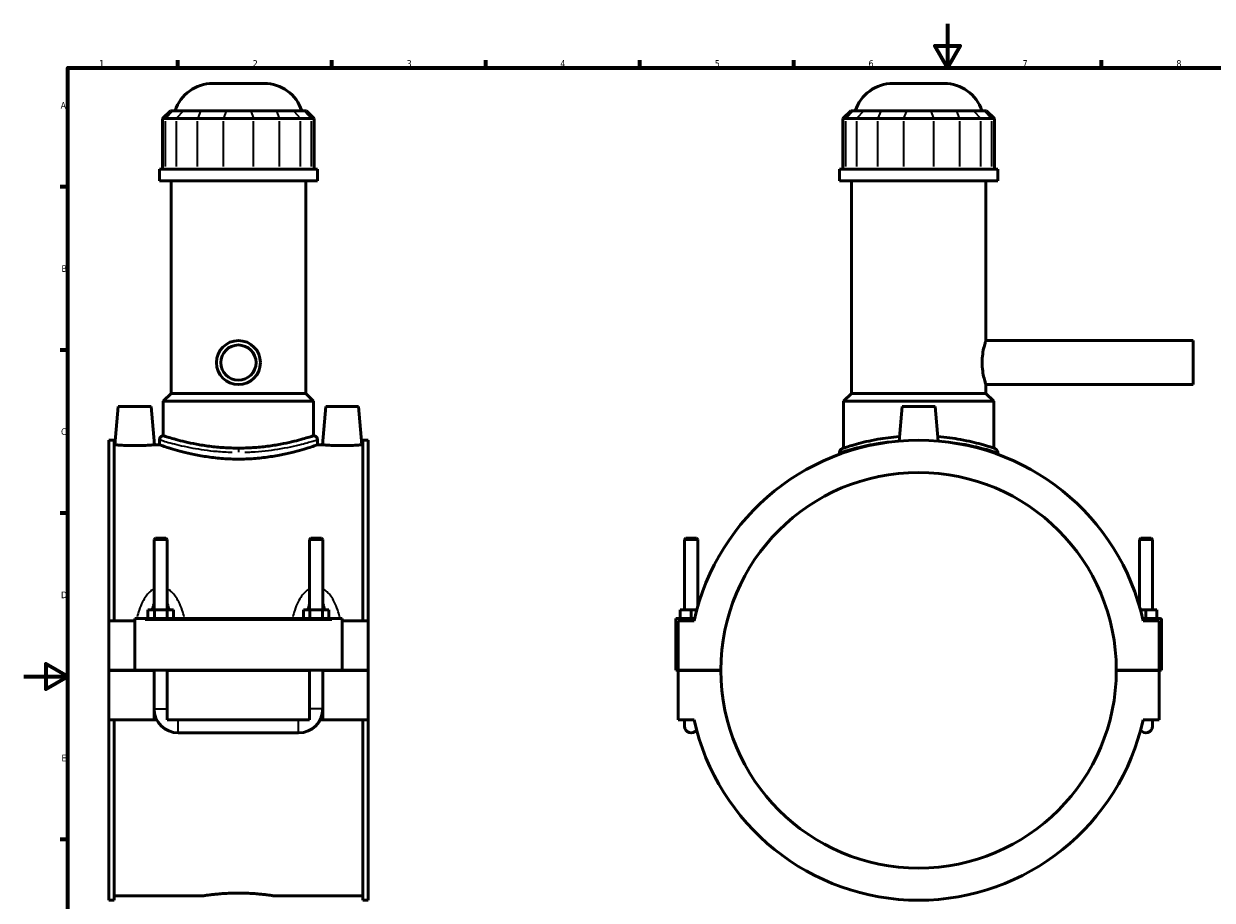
# Model space of a CAD drawing. Header units: millimetres. Extents: x 0 to 898, y -421 to 1009.
# Tile 4 of 7: x 0 to 541, y 195 to 594. Entities that reach past the tile are written whole.
import ezdxf

# ---------------------------------------------------------------- set-up
doc = ezdxf.new("R2010")
doc.units = ezdxf.units.MM
for name, color, linetype, lineweight in [('Border (ANSI)', 7, 'Continuous', 70), ('Visible (ANSI)', 7, 'Continuous', 50), ('Visible Narrow (ANSI)', 7, 'Continuous', 35)]:
    doc.layers.add(name, color=color, linetype=linetype, lineweight=lineweight)
doc.styles.add('Note Text (ANSI)', font='tahoma.ttf')

# ---------------------------------------------------------------- blocks, each defined once
blk = doc.blocks.new('Borders Default Border')
at = {"layer": 'Border (ANSI)'}
for p, q in [((70.08, 574), (70.08, 577.45)), ((140.17, 574), (140.17, 577.45)), ((210.25, 574), (210.25, 577.45)), ((280.33, 574), (280.33, 577.45)), ((350.42, 574), (350.42, 577.45)), ((490.58, 574), (490.58, 577.45)), ((20, 519.75), (16.55, 519.75)), ((20, 445.5), (16.55, 445.5)), ((20, 371.25), (16.55, 371.25)), ((20, 222.75), (16.55, 222.75))]:
    blk.add_line(p, q, dxfattribs=at)
at = {"layer": 'Border (ANSI)', "flags": 128}
for points in [[(420.5, 594), (420.5, 574), (414.73, 584), (426.27, 584), (420.5, 574)], [(20, 20), (20, 574), (821, 574), (821, 20), (20, 20)], [(0, 297), (20, 297), (10, 302.77), (10, 291.23), (20, 297)]]:
    blk.add_lwpolyline(points, dxfattribs=at)
at = {"layer": 'Border (ANSI)', "color": 230, "true_color": 0xff0080, "char_height": 3.05, "attachment_point": 7, "style": 'Note Text (ANSI)'}
for s, insert in [('1', (34.35, 574.4)), ('2', (104.2, 574.4)), ('3', (174.26, 574.34)), ('4', (244.23, 574.4)), ('5', (314.48, 574.34)), ('6', (384.49, 574.34)), ('7', (454.6, 574.4)), ('8', (524.63, 574.33)), ('A', (16.78, 555.35)), ('B', (17.15, 481.1)), ('C', (16.95, 406.8)), ('D', (16.96, 332.6)), ('E', (17.21, 258.35))]:
    blk.add_mtext(s, dxfattribs=dict(at, insert=insert))

msp = doc.modelspace()

# ---------------------------------------------------------------- linework, layer by layer
at = {"layer": 'Visible (ANSI)'}
for p, q in [((86.019, 566.833), (109.412, 566.833)), ((395.585, 566.833), (418.978, 566.833)), ((66.798, 554.443), (63.198, 550.843)), ((66.798, 554.443), (67.894, 554.443)), ((72.732, 554.443), (67.894, 554.443)), ((72.732, 554.443), (80.525, 554.443)), ((92.205, 554.443), (80.525, 554.443)), ((92.205, 554.443), (103.226, 554.443)), ((114.905, 554.443), (103.226, 554.443)), ((114.905, 554.443), (122.698, 554.443)), ((127.536, 554.443), (122.698, 554.443)), ((127.536, 554.443), (128.632, 554.443)), ((128.632, 554.443), (132.232, 550.843)), ((376.364, 554.443), (372.764, 550.843)), ((376.364, 554.443), (377.46, 554.443)), ((382.298, 554.443), (377.46, 554.443)), ((382.298, 554.443), (390.091, 554.443)), ((401.771, 554.443), (390.091, 554.443)), ((401.771, 554.443), (412.792, 554.443)), ((424.471, 554.443), (412.792, 554.443)), ((424.471, 554.443), (432.264, 554.443)), ((437.102, 554.443), (432.264, 554.443)), ((437.102, 554.443), (438.198, 554.443)), ((438.198, 554.443), (441.798, 550.843)), ((64.569, 550.843), (63.198, 550.843)), ((63.198, 550.843), (63.198, 527.893)), ((64.569, 550.843), (69.406, 550.843)), ((79.148, 550.843), (69.406, 550.843)), ((79.148, 550.843), (90.827, 550.843)), ((104.604, 550.843), (90.827, 550.843)), ((104.604, 550.843), (116.283, 550.843)), ((126.024, 550.843), (116.283, 550.843)), ((126.024, 550.843), (130.862, 550.843)), ((132.232, 550.843), (130.862, 550.843)), ((132.232, 550.843), (132.232, 527.893)), ((374.134, 550.843), (372.764, 550.843)), ((372.764, 550.843), (372.764, 527.893)), ((374.134, 550.843), (378.972, 550.843)), ((388.714, 550.843), (378.972, 550.843)), ((388.714, 550.843), (400.393, 550.843)), ((414.17, 550.843), (400.393, 550.843)), ((414.17, 550.843), (425.849, 550.843)), ((435.59, 550.843), (425.849, 550.843)), ((435.59, 550.843), (440.428, 550.843)), ((441.798, 550.843), (440.428, 550.843)), ((441.798, 550.843), (441.798, 527.893)), ((133.715, 527.893), (61.715, 527.893)), ((61.715, 522.583), (61.715, 527.893)), ((133.715, 522.583), (133.715, 527.893)), ((443.281, 527.893), (371.281, 527.893)), ((371.281, 522.583), (371.281, 527.893)), ((443.281, 522.583), (443.281, 527.893)), ((133.715, 522.583), (61.715, 522.583)), ((67.115, 425.833), (67.115, 522.583)), ((128.315, 425.833), (128.315, 522.583)), ((443.281, 522.583), (371.281, 522.583)), ((376.681, 425.833), (376.681, 522.583)), ((437.881, 449.833), (437.881, 522.583)), ((437.881, 449.833), (532.281, 449.833)), ((532.281, 429.833), (532.281, 449.833)), ((437.881, 429.833), (532.281, 429.833)), ((437.881, 425.833), (437.881, 429.833)), ((67.115, 425.833), (63.515, 422.233)), ((131.915, 422.233), (63.515, 422.233)), ((63.515, 406.537), (63.515, 422.233)), ((128.315, 425.833), (67.115, 425.833)), ((128.315, 425.833), (131.915, 422.233)), ((131.915, 406.537), (131.915, 422.233)), ((376.681, 425.833), (373.081, 422.233)), ((441.481, 422.233), (373.081, 422.233)), ((373.081, 400.908), (373.081, 422.233)), ((437.881, 425.833), (376.681, 425.833)), ((437.881, 425.833), (441.481, 422.233)), ((441.481, 400.908), (441.481, 422.233)), ((43.015, 419.833), (41.493, 402.433)), ((58.015, 419.833), (43.015, 419.833)), ((58.015, 419.833), (59.538, 402.433)), ((137.415, 419.833), (135.893, 402.433)), ((137.415, 419.833), (152.415, 419.833)), ((152.415, 419.833), (153.938, 402.433)), ((399.781, 419.833), (398.405, 404.108)), ((414.781, 419.833), (399.781, 419.833)), ((414.781, 419.833), (416.157, 404.108)), ((38.715, 404.485), (38.715, 322.333)), ((38.715, 404.485), (41.075, 404.485)), ((41.075, 322.333), (41.075, 404.485)), ((41.493, 402.433), (41.075, 402.433)), ((61.715, 402.433), (59.538, 402.433)), ((61.715, 404.737), (61.715, 402.433)), ((133.715, 404.737), (133.715, 402.433)), ((135.893, 402.433), (133.715, 402.433)), ((154.355, 402.433), (153.938, 402.433)), ((154.355, 322.333), (154.355, 404.485)), ((154.355, 404.485), (156.715, 404.485)), ((156.715, 404.485), (156.715, 322.333)), ((371.281, 399.006), (371.281, 398.099)), ((443.281, 399.006), (443.281, 398.099)), ((59.915, 359.883), (59.315, 359.283)), ((65.315, 359.283), (59.315, 359.283)), ((59.315, 359.283), (59.315, 327.333)), ((59.915, 359.883), (64.715, 359.883)), ((64.715, 359.883), (65.315, 359.283)), ((65.315, 359.283), (65.315, 327.333)), ((130.715, 359.883), (130.115, 359.283)), ((136.115, 359.283), (130.115, 359.283)), ((130.115, 327.333), (130.115, 359.283)), ((130.715, 359.883), (135.515, 359.883)), ((135.515, 359.883), (136.115, 359.283)), ((136.115, 327.333), (136.115, 359.283)), ((301.381, 359.883), (300.781, 359.283)), ((300.781, 359.283), (306.781, 359.283)), ((300.781, 327.333), (300.781, 359.283)), ((306.181, 359.883), (301.381, 359.883)), ((306.181, 359.883), (306.781, 359.283)), ((306.781, 329.019), (306.781, 359.283)), ((508.381, 359.883), (507.781, 359.283)), ((513.781, 359.283), (507.781, 359.283)), ((507.781, 359.283), (507.781, 329.019)), ((508.381, 359.883), (513.181, 359.883)), ((513.181, 359.883), (513.781, 359.283)), ((513.781, 359.283), (513.781, 327.333)), ((56.542, 323.333), (56.542, 327.333)), ((56.542, 327.333), (59.429, 327.333)), ((59.429, 323.333), (59.429, 327.333)), ((59.429, 327.333), (65.202, 327.333)), ((65.202, 323.333), (65.202, 327.333)), ((65.202, 327.333), (68.089, 327.333)), ((68.089, 323.333), (68.089, 327.333)), ((127.342, 327.333), (130.229, 327.333)), ((127.342, 323.333), (127.342, 327.333)), ((130.229, 323.333), (130.229, 327.333)), ((130.229, 327.333), (136.002, 327.333)), ((136.002, 323.333), (136.002, 327.333)), ((136.002, 327.333), (138.889, 327.333)), ((138.889, 323.333), (138.889, 327.333)), ((303.781, 327.333), (298.781, 327.333)), ((298.781, 323.333), (298.781, 327.333)), ((306.307, 327.333), (303.781, 327.333)), ((303.781, 323.333), (303.781, 327.333)), ((508.255, 327.333), (510.781, 327.333)), ((510.781, 323.333), (510.781, 327.333)), ((510.781, 327.333), (515.781, 327.333)), ((515.781, 323.333), (515.781, 327.333)), ((50.515, 322.333), (38.715, 322.333)), ((38.715, 299.883), (38.715, 322.333)), ((50.515, 322.833), (50.515, 323.333)), ((144.915, 323.333), (50.515, 323.333)), ((50.515, 299.883), (50.515, 322.833)), ((144.915, 323.333), (144.915, 322.833)), ((144.915, 322.833), (144.915, 299.883)), ((156.715, 322.333), (144.915, 322.333)), ((156.715, 322.333), (156.715, 299.883)), ((296.781, 323.333), (305.302, 323.333)), ((296.781, 299.883), (296.781, 323.333)), ((305.077, 322.333), (297.781, 322.333)), ((297.781, 322.333), (297.781, 299.883)), ((517.281, 323.333), (509.261, 323.333)), ((516.781, 322.333), (509.486, 322.333)), ((516.781, 299.883), (516.781, 322.333)), ((517.781, 299.883), (517.781, 322.833)), ((38.715, 299.883), (50.515, 299.883)), ((38.715, 277.333), (38.715, 299.783)), ((59.315, 299.783), (38.715, 299.783)), ((144.915, 299.883), (50.515, 299.883)), ((59.315, 299.883), (59.315, 299.783)), ((59.315, 277.333), (59.315, 299.783)), ((65.315, 299.883), (65.315, 299.783)), ((65.315, 299.783), (65.315, 277.333)), ((130.115, 299.783), (65.315, 299.783)), ((130.115, 299.783), (130.115, 299.883)), ((130.115, 277.333), (130.115, 299.783)), ((136.115, 299.783), (136.115, 299.883)), ((136.115, 299.783), (136.115, 277.333)), ((156.715, 299.783), (136.115, 299.783)), ((144.915, 299.883), (156.715, 299.883)), ((156.715, 299.783), (156.715, 277.333)), ((297.781, 299.883), (296.781, 299.883)), ((297.781, 299.883), (317.281, 299.883)), ((297.781, 299.783), (297.781, 277.333)), ((317.281, 299.783), (297.781, 299.783)), ((300.781, 299.783), (300.781, 299.883)), ((306.781, 299.783), (306.781, 299.883)), ((497.281, 299.883), (516.781, 299.883)), ((516.781, 299.783), (497.281, 299.783)), ((507.781, 299.883), (507.781, 299.783)), ((513.781, 299.883), (513.781, 299.783)), ((516.781, 299.883), (517.781, 299.883)), ((516.781, 277.333), (516.781, 299.783)), ((59.315, 277.333), (38.715, 277.333)), ((38.715, 277.333), (38.715, 195.181)), ((41.075, 195.181), (41.075, 277.333)), ((60.517, 277.333), (59.315, 277.333)), ((130.115, 277.333), (65.315, 277.333)), ((136.115, 277.333), (134.913, 277.333)), ((156.715, 277.333), (136.115, 277.333)), ((154.355, 195.181), (154.355, 277.333)), ((156.715, 277.333), (156.715, 195.181)), ((297.781, 277.333), (305.077, 277.333)), ((300.781, 277.333), (300.781, 274.333)), ((509.486, 277.333), (516.781, 277.333)), ((513.781, 274.333), (513.781, 277.333)), ((70.315, 271.333), (125.115, 271.333)), ((38.715, 195.181), (41.075, 195.181)), ((82.035, 197.233), (41.075, 197.233)), ((154.355, 197.233), (113.395, 197.233)), ((154.355, 195.181), (156.715, 195.181))]:
    msp.add_line(p, q, dxfattribs=at)
for radius in [10, 8]:
    msp.add_circle((97.715, 439.833), radius, dxfattribs=at)
for centre, radius, start, end in [((86.019, 548.833), 18, 90, 161.8403), ((109.412, 548.833), 18, 18.1597, 90), ((395.585, 548.833), 18, 90, 161.8403), ((418.978, 548.833), 18, 18.1597, 90), ((63.515, 404.737), 1.8, 90, 180), ((131.915, 404.737), 1.8, 0, 90), ((407.281, 299.833), 104.652, 12.41543, 167.58457), ((373.081, 399.006), 1.8, 109.02692, 180), ((441.481, 399.006), 1.8, 0, 70.97308), ((407.281, 299.833), 90, 0.03183, 179.96817), ((517.281, 322.833), 0.5, 0, 90), ((407.281, 299.833), 90, 180.03183, 359.96817), ((70.315, 282.333), 11, 180, 270), ((125.115, 282.333), 11, 270, 0), ((407.281, 299.833), 104.652, 192.41543, 347.58457), ((303.781, 274.333), 3, 180, 324.82445), ((510.781, 274.333), 3, 215.17555, 0)]:
    msp.add_arc(centre, radius, start, end, dxfattribs=at)
for points, knots in [([(437.881, 429.833), (437.881, 429.833), (437.795, 430.088), (437.484, 431.112), (437.263, 431.88), (436.843, 433.645), (436.617, 434.763), (436.293, 437.224), (436.201, 438.567), (436.201, 441.099), (436.293, 442.443), (436.617, 444.903), (436.843, 446.022), (437.263, 447.787), (437.484, 448.555), (437.795, 449.579), (437.881, 449.833), (437.881, 449.833)], [1.5188812, 1.5188812, 1.5188812, 1.5188812, 1.8985205, 1.8985205, 2.2781597, 2.2781597, 2.657961, 2.657961, 3.0377624, 3.0377624, 3.4175637, 3.4175637, 3.797365, 3.797365, 4.1770042, 4.1770042, 4.5566435, 4.5566435, 4.5566435, 4.5566435]), ([(131.915, 406.537), (131.915, 406.537), (131.707, 406.47), (130.834, 406.195), (130.169, 405.987), (128.419, 405.466), (127.332, 405.151), (124.827, 404.474), (123.408, 404.112), (120.388, 403.41), (118.682, 403.044), (114.963, 402.353), (112.949, 402.028), (108.741, 401.486), (106.543, 401.269), (102.112, 400.98), (99.879, 400.908), (97.715, 400.908), (95.551, 400.908), (93.318, 400.98), (88.887, 401.269), (86.689, 401.486), (82.481, 402.028), (80.468, 402.353), (76.748, 403.044), (75.042, 403.41), (72.023, 404.112), (70.604, 404.474), (68.098, 405.151), (67.011, 405.466), (65.261, 405.987), (64.597, 406.195), (63.724, 406.47), (63.515, 406.537), (63.515, 406.537)], [15.5787217, 15.5787217, 15.5787217, 15.5787217, 16.2277075, 16.2277075, 16.8766933, 16.8766933, 17.5256791, 17.5256791, 18.1746649, 18.1746649, 18.8239059, 18.8239059, 19.4731469, 19.4731469, 20.1223879, 20.1223879, 20.7716289, 20.7716289, 20.7716289, 21.42087, 21.42087, 22.070111, 22.070111, 22.719352, 22.719352, 23.368593, 23.368593, 24.0175788, 24.0175788, 24.6665646, 24.6665646, 25.3155504, 25.3155504, 25.9645362, 25.9645362, 25.9645362, 25.9645362]), ([(398.588, 406.182), (395.104, 405.896), (391.773, 405.449), (384.972, 404.25), (381.673, 403.454), (376.09, 401.923), (374.019, 401.225), (372.691, 400.776), (372.497, 400.711), (372.498, 400.711)], [17.2877422, 17.2877422, 17.2877422, 17.2877422, 18.3647061, 18.3647061, 19.7111366, 19.7111366, 21.2484903, 21.2484903, 21.8840769, 21.8840769, 21.8840769, 21.8840769]), ([(442.068, 400.708), (442.068, 400.708), (441.613, 400.868), (439.651, 401.515), (437.938, 402.065), (433.196, 403.375), (430.04, 404.147), (423.237, 405.387), (419.693, 405.876), (415.975, 406.182)], [10.9420434, 10.9420434, 10.9420434, 10.9420434, 11.9064623, 11.9064623, 13.0805085, 13.0805085, 14.3887902, 14.3887902, 15.5383895, 15.5383895, 15.5383895, 15.5383895]), ([(50.515, 402.033), (49.379, 402.033), (48.168, 402.054), (45.943, 402.13), (44.928, 402.183), (43.329, 402.284), (42.636, 402.337), (41.719, 402.413), (41.493, 402.433), (41.493, 402.433)], [2.7256731, 2.7256731, 2.7256731, 2.7256731, 3.0665339, 3.0665339, 3.4073947, 3.4073947, 3.7479522, 3.7479522, 4.0885096, 4.0885096, 4.0885096, 4.0885096]), ([(59.538, 402.433), (59.538, 402.433), (59.312, 402.413), (58.394, 402.337), (57.702, 402.284), (56.102, 402.183), (55.088, 402.13), (52.863, 402.054), (51.651, 402.033), (50.515, 402.033)], [6.8141826, 6.8141826, 6.8141826, 6.8141826, 7.1547401, 7.1547401, 7.4952975, 7.4952975, 7.8361583, 7.8361583, 8.1770192, 8.1770192, 8.1770192, 8.1770192]), ([(97.715, 395.91), (95.433, 395.91), (93.08, 395.994), (88.413, 396.331), (86.099, 396.585), (81.671, 397.216), (79.553, 397.593), (75.641, 398.395), (73.847, 398.819), (70.673, 399.632), (69.18, 400.05), (66.544, 400.833), (65.399, 401.196), (63.556, 401.798), (62.856, 402.038), (61.936, 402.355), (61.715, 402.433), (61.715, 402.433)], [0, 0, 0, 0, 0.6845832, 0.6845832, 1.3691663, 1.3691663, 2.0537495, 2.0537495, 2.7383326, 2.7383326, 3.4225212, 3.4225212, 4.1067097, 4.1067097, 4.7908982, 4.7908982, 5.4750868, 5.4750868, 5.4750868, 5.4750868]), ([(133.715, 402.433), (133.715, 402.433), (133.495, 402.355), (132.574, 402.038), (131.874, 401.798), (130.031, 401.196), (128.887, 400.833), (126.25, 400.05), (124.758, 399.632), (121.583, 398.819), (119.789, 398.395), (115.878, 397.593), (113.76, 397.216), (109.332, 396.585), (107.017, 396.331), (102.35, 395.994), (99.997, 395.91), (97.715, 395.91)], [16.4252604, 16.4252604, 16.4252604, 16.4252604, 17.1094489, 17.1094489, 17.7936374, 17.7936374, 18.477826, 18.477826, 19.1620145, 19.1620145, 19.8465977, 19.8465977, 20.5311808, 20.5311808, 21.215764, 21.215764, 21.9003471, 21.9003471, 21.9003471, 21.9003471]), ([(144.915, 402.033), (143.779, 402.033), (142.568, 402.054), (140.343, 402.13), (139.328, 402.183), (137.729, 402.284), (137.036, 402.337), (136.119, 402.413), (135.893, 402.433), (135.893, 402.433)], [0, 0, 0, 0, 0.3408608, 0.3408608, 0.6817217, 0.6817217, 1.0222791, 1.0222791, 1.3628365, 1.3628365, 1.3628365, 1.3628365]), ([(153.938, 402.433), (153.938, 402.433), (153.712, 402.413), (152.794, 402.337), (152.102, 402.284), (150.502, 402.183), (149.488, 402.13), (147.263, 402.054), (146.051, 402.033), (144.915, 402.033)], [4.0885096, 4.0885096, 4.0885096, 4.0885096, 4.429067, 4.429067, 4.7696244, 4.7696244, 5.1104853, 5.1104853, 5.4513461, 5.4513461, 5.4513461, 5.4513461]), ([(82.035, 197.233), (82.035, 197.233), (82.13, 197.248), (82.527, 197.308), (82.83, 197.353), (83.631, 197.466), (84.129, 197.534), (85.28, 197.681), (85.933, 197.759), (87.323, 197.91), (88.109, 197.988), (89.82, 198.135), (90.745, 198.204), (92.676, 198.318), (93.683, 198.364), (95.71, 198.424), (96.729, 198.439), (97.715, 198.439)], [7.0997013, 7.0997013, 7.0997013, 7.0997013, 7.3955194, 7.3955194, 7.6913375, 7.6913375, 7.9871556, 7.9871556, 8.2829737, 8.2829737, 8.5787973, 8.5787973, 8.874621, 8.874621, 9.1704447, 9.1704447, 9.4662684, 9.4662684, 9.4662684, 9.4662684]), ([(97.715, 198.439), (98.701, 198.439), (99.721, 198.424), (101.747, 198.364), (102.754, 198.318), (104.686, 198.204), (105.611, 198.135), (107.322, 197.988), (108.108, 197.91), (109.498, 197.759), (110.151, 197.681), (111.301, 197.534), (111.8, 197.466), (112.6, 197.353), (112.903, 197.308), (113.301, 197.248), (113.395, 197.233), (113.395, 197.233)], [0, 0, 0, 0, 0.2958237, 0.2958237, 0.5916473, 0.5916473, 0.887471, 0.887471, 1.1832947, 1.1832947, 1.4791128, 1.4791128, 1.7749309, 1.7749309, 2.070749, 2.070749, 2.3665671, 2.3665671, 2.3665671, 2.3665671])]:
    msp.add_open_spline(points, degree=3, knots=knots, dxfattribs=at)
at = {"layer": 'Visible Narrow (ANSI)'}
for p, q in [((67.728, 554.263), (64.735, 551.023)), ((72.566, 554.263), (69.573, 551.023)), ((80.457, 554.263), (79.217, 551.023)), ((92.136, 554.263), (90.896, 551.023)), ((103.295, 554.263), (104.535, 551.023)), ((114.974, 554.263), (116.214, 551.023)), ((122.865, 554.263), (125.858, 551.023)), ((127.702, 554.263), (130.696, 551.023)), ((377.294, 554.263), (374.301, 551.023)), ((382.132, 554.263), (379.138, 551.023)), ((390.022, 554.263), (388.783, 551.023)), ((401.702, 554.263), (400.462, 551.023)), ((412.861, 554.263), (414.101, 551.023)), ((424.54, 554.263), (425.78, 551.023)), ((432.431, 554.263), (435.424, 551.023)), ((437.268, 554.263), (440.262, 551.023)), ((64.569, 529.041), (64.569, 549.696)), ((69.406, 549.696), (69.406, 529.041)), ((79.148, 529.041), (79.148, 549.696)), ((90.827, 549.696), (90.827, 529.041)), ((104.604, 529.041), (104.604, 549.696)), ((116.283, 549.696), (116.283, 529.041)), ((126.024, 529.041), (126.024, 549.696)), ((130.862, 549.696), (130.862, 529.041)), ((374.134, 529.041), (374.134, 549.696)), ((378.972, 549.696), (378.972, 529.041)), ((388.714, 529.041), (388.714, 549.696)), ((400.393, 549.696), (400.393, 529.041)), ((414.17, 529.041), (414.17, 549.696)), ((425.849, 549.696), (425.849, 529.041)), ((435.59, 529.041), (435.59, 549.696)), ((440.428, 549.696), (440.428, 529.041)), ((97.715, 400.668), (97.715, 399.117)), ((55.235, 322.833), (140.195, 322.833)), ((59.352, 282.333), (65.278, 282.333)), ((136.078, 282.333), (130.152, 282.333)), ((70.315, 271.37), (70.315, 277.296)), ((125.115, 271.37), (125.115, 277.296))]:
    msp.add_line(p, q, dxfattribs=at)
msp.add_arc((441.481, 399.006), 1.8, 3.54865, 67.42443, dxfattribs=at)
for points, knots in [([(95.014, 400.746), (92.745, 400.809), (90.496, 400.95), (84.61, 401.515), (81.106, 402.065), (74.506, 403.375), (71.501, 404.147), (66.605, 405.525), (64.839, 406.103), (63.844, 406.429), (63.708, 406.474), (63.622, 406.502)], [11.2155946, 11.2155946, 11.2155946, 11.2155946, 11.9064623, 11.9064623, 13.0805085, 13.0805085, 14.3887902, 14.3887902, 15.8120768, 15.8120768, 16.1395153, 16.1395153, 16.1395153, 16.1395153]), ([(131.808, 406.501), (131.599, 406.432), (131.086, 406.263), (129.106, 405.634), (127.307, 405.078), (122.224, 403.707), (118.713, 402.866), (111.244, 401.582), (107.403, 401.107), (102.428, 400.816), (101.424, 400.773), (100.417, 400.745)], [27.6286577, 27.6286577, 27.6286577, 27.6286577, 28.4292083, 28.4292083, 29.6060973, 29.6060973, 31.0192175, 31.0192175, 32.2457951, 32.2457951, 32.5525791, 32.5525791, 32.5525791, 32.5525791]), ([(61.829, 404.701), (61.918, 404.674), (62.061, 404.631), (63.109, 404.311), (64.967, 403.742), (70.122, 402.387), (73.285, 401.628), (80.232, 400.341), (83.921, 399.8), (90.116, 399.245), (92.483, 399.106), (94.872, 399.043)], [-16.1395153, -16.1395153, -16.1395153, -16.1395153, -15.8120768, -15.8120768, -14.3887902, -14.3887902, -13.0805085, -13.0805085, -11.9064623, -11.9064623, -11.2155946, -11.2155946, -11.2155946, -11.2155946]), ([(100.559, 399.043), (101.62, 399.07), (102.676, 399.113), (107.913, 399.399), (111.956, 399.866), (119.819, 401.128), (123.513, 401.954), (128.864, 403.303), (130.759, 403.85), (132.842, 404.467), (133.38, 404.632), (133.601, 404.701)], [-32.5525791, -32.5525791, -32.5525791, -32.5525791, -32.2457951, -32.2457951, -31.0192175, -31.0192175, -29.6060973, -29.6060973, -28.4292083, -28.4292083, -27.6286577, -27.6286577, -27.6286577, -27.6286577]), ([(371.363, 399.035), (371.456, 399.064), (371.63, 399.12), (372.859, 399.515), (375.002, 400.201), (380.78, 401.706), (384.194, 402.488), (390.605, 403.562), (393.31, 403.927), (396.137, 404.2)], [-21.6535278, -21.6535278, -21.6535278, -21.6535278, -21.2484903, -21.2484903, -19.7111366, -19.7111366, -18.3647061, -18.3647061, -17.5036433, -17.5036433, -17.5036433, -17.5036433]), ([(418.425, 404.2), (421.49, 403.903), (424.412, 403.499), (430.834, 402.387), (434.1, 401.628), (439.007, 400.341), (440.78, 399.8), (442.592, 399.232), (443.031, 399.089), (443.201, 399.033)], [-15.3224878, -15.3224878, -15.3224878, -15.3224878, -14.3887902, -14.3887902, -13.0805085, -13.0805085, -11.9064623, -11.9064623, -11.1725931, -11.1725931, -11.1725931, -11.1725931]), ([(58.639, 336.512), (58.037, 336.117), (57.484, 335.647), (56.506, 334.646), (56.075, 334.123), (55.079, 332.746), (54.557, 331.859), (53.488, 329.74), (52.978, 328.484), (52.193, 326.194), (51.89, 325.172), (51.619, 324.137)], [-2.3056687, -2.3056687, -2.3056687, -2.3056687, -2.0912909, -2.0912909, -1.8920596, -1.8920596, -1.5929208, -1.5929208, -1.2040403, -1.2040403, -0.9010752, -0.9010752, -0.9010752, -0.9010752]), ([(73.011, 324.137), (72.741, 325.172), (72.438, 326.194), (71.652, 328.484), (71.143, 329.74), (70.073, 331.859), (69.551, 332.746), (68.556, 334.123), (68.125, 334.646), (67.147, 335.647), (66.594, 336.117), (65.992, 336.512)], [-4.4907948, -4.4907948, -4.4907948, -4.4907948, -4.1878297, -4.1878297, -3.7989492, -3.7989492, -3.4998104, -3.4998104, -3.3005791, -3.3005791, -3.0862013, -3.0862013, -3.0862013, -3.0862013]), ([(129.439, 336.512), (128.837, 336.117), (128.284, 335.647), (127.306, 334.646), (126.875, 334.123), (125.879, 332.746), (125.357, 331.859), (124.287, 329.74), (123.778, 328.484), (122.993, 326.194), (122.69, 325.172), (122.419, 324.137)], [-2.30634, -2.30634, -2.30634, -2.30634, -2.0919614, -2.0919614, -1.8927285, -1.8927285, -1.5935881, -1.5935881, -1.2047056, -1.2047056, -0.9017465, -0.9017465, -0.9017465, -0.9017465]), ([(143.811, 324.137), (143.541, 325.172), (143.238, 326.194), (142.452, 328.484), (141.943, 329.74), (140.873, 331.859), (140.351, 332.746), (139.356, 334.123), (138.925, 334.646), (137.947, 335.647), (137.394, 336.117), (136.792, 336.512)], [-4.4914661, -4.4914661, -4.4914661, -4.4914661, -4.188507, -4.188507, -3.7996246, -3.7996246, -3.5004842, -3.5004842, -3.3012513, -3.3012513, -3.0868726, -3.0868726, -3.0868726, -3.0868726]), ([(58.409, 327.509), (58.463, 327.745), (58.519, 327.978), (58.779, 329.011), (59.004, 329.784), (59.26, 330.507)], [1.51068866, 1.51068866, 1.51068866, 1.51068866, 1.5929208, 1.5929208, 1.87807199, 1.87807199, 1.87807199, 1.87807199]), ([(65.371, 330.507), (65.626, 329.784), (65.851, 329.011), (66.111, 327.978), (66.167, 327.745), (66.222, 327.509)], [3.51379801, 3.51379801, 3.51379801, 3.51379801, 3.79894921, 3.79894921, 3.88118134, 3.88118134, 3.88118134, 3.88118134]), ([(129.209, 327.509), (129.263, 327.745), (129.319, 327.978), (129.579, 329.011), (129.804, 329.784), (130.06, 330.507)], [1.51135997, 1.51135997, 1.51135997, 1.51135997, 1.59358808, 1.59358808, 1.87874331, 1.87874331, 1.87874331, 1.87874331]), ([(136.171, 330.507), (136.426, 329.784), (136.651, 329.011), (136.911, 327.978), (136.967, 327.745), (137.022, 327.509)], [3.51446933, 3.51446933, 3.51446933, 3.51446933, 3.79962455, 3.79962455, 3.88185266, 3.88185266, 3.88185266, 3.88185266])]:
    msp.add_open_spline(points, degree=3, knots=knots, dxfattribs=at)

# ---------------------------------------------------------------- block references
msp.add_blockref('Borders Default Border', (0, 0))

doc.saveas('drawing.dxf')
